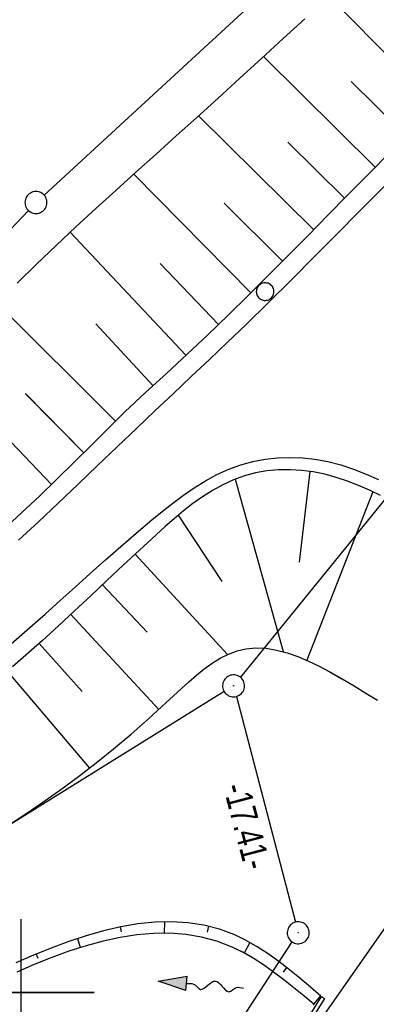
# Model space of a CAD drawing. Extents: x 509054 to 510017, y 459212 to 460305.
# Tile 53 of 63: x 509700 to 509724, y 460099 to 460166. Entities that reach past the tile are written whole.
import ezdxf

# ---------------------------------------------------------------- set-up
doc = ezdxf.new("R2010")
doc.units = 0
doc.header["$LTSCALE"] = 10
doc.header["$MEASUREMENT"] = 0
doc.linetypes.add('LT00', pattern=[0])
doc.linetypes.add('LT17', pattern=[0.15, 0.1, -0.05])
doc.layers.get('0').update_dxf_attribs({"linetype": 'LT00'})
for name, color, linetype in [('--EK_FBR', 1, 'LT00'), ('--EL_DFK_AB_L', 21, 'LT00'), ('--EL_DFK_AB_P', 7, 'LT00'), ('--FLIEßRICHTPFEIL', 180, 'Continuous'), ('ABSTAND', 8, 'LT00'), ('DFK_AB_L', 21, 'LT00'), ('DFK_AB_P', 7, 'LT00'), ('DFK_GZPKT', 250, 'LT00'), ('DFK_KATASTER', 250, 'LT00'), ('DFK_VERMPKT', 252, 'LT00'), ('V109_AFBR_BAB', 250, 'LT00'), ('V109_BOESCH', 250, 'LT00'), ('V109_BOSCHUNG', 250, 'LT00'), ('V109_BR_KAPPE', 30, 'LT00'), ('V109_BR_WID', 30, 'LT17'), ('V109_GRABEN', 250, 'LT00'), ('V109_RASTER', 250, 'LT00'), ('V109_ZAUN', 40, 'LT00'), ('V110_AFBR_BAB', 250, 'LT00'), ('V110_BOESCH', 250, 'LT00'), ('V110_BOSCHUNG', 250, 'LT00'), ('V110_BR_KAPPE', 30, 'LT00'), ('V110_BR_WID', 30, 'LT17'), ('V110_GRABEN', 250, 'LT00'), ('V110_RASTER', 250, 'LT00'), ('V110_ZAUN', 40, 'LT00')]:
    doc.layers.add(name, color=color, linetype=linetype)
doc.styles.get("Standard").update_dxf_attribs({"font": 'ARIAL.TTF'})

# ---------------------------------------------------------------- blocks, each defined once
blk = doc.blocks.new('SYMB7010')
at = {"color": 0, "linetype": 'ByBlock'}
for points in [[(-0.031408, 0.499213), (-0.093728, 0.49134), (-0.15457, 0.475719), (-0.212975, 0.452595), (-0.268021, 0.422333), (-0.31884, 0.385411), (-0.36463, 0.342411), (-0.40467, 0.29401), (-0.438329, 0.240973), (-0.465074, 0.184136), (-0.484486, 0.124395), (-0.496256, 0.062692), (-0.5002, 0)], [(0.5002, 0), (0.496256, 0.062692), (0.484485, 0.124395), (0.465074, 0.184136), (0.438329, 0.240973), (0.40467, 0.29401), (0.36463, 0.342411), (0.31884, 0.385411), (0.268021, 0.422333), (0.212975, 0.452595), (0.15457, 0.475719), (0.093728, 0.49134), (0.031408, 0.499213), (-0.031408, 0.499213)], [(-0.5002, 0), (-0.496256, -0.062692), (-0.484486, -0.124395), (-0.465075, -0.184136), (-0.438329, -0.240973), (-0.404671, -0.29401), (-0.36463, -0.342411), (-0.31884, -0.385411), (-0.268021, -0.422333), (-0.212975, -0.452595), (-0.154571, -0.475719), (-0.093728, -0.49134), (-0.031408, -0.499213), (0.031408, -0.499213)], [(0.031408, -0.499213), (0.093728, -0.491341), (0.15457, -0.475719), (0.212975, -0.452595), (0.268021, -0.422333), (0.31884, -0.385411), (0.36463, -0.342411), (0.404671, -0.294011), (0.438329, -0.240974), (0.465075, -0.184136), (0.484486, -0.124395), (0.496256, -0.062692), (0.500201, 0)]]:
    blk.add_lwpolyline(points, dxfattribs=at)
blk = doc.blocks.new('SYMB0003')
at = {"color": 0, "linetype": 'ByBlock'}
for p, q in [((-0.015712, 0), (0.010166, 0.012015)), ((0, -0.021257), (-0.015712, 0)), ((0.010166, 0.012015), (0, -0.021257))]:
    blk.add_line(p, q, dxfattribs=at)
for points in [[(-0.031395, 0.499013), (-0.093691, 0.491144), (-0.154509, 0.475528), (-0.21289, 0.452414), (-0.267913, 0.422164), (-0.318712, 0.385257), (-0.364484, 0.342274), (-0.404509, 0.293893), (-0.438154, 0.240877), (-0.464888, 0.184062), (-0.484292, 0.124345), (-0.496058, 0.062667), (-0.5, 0)], [(0.5, 0), (0.496057, 0.062667), (0.484292, 0.124345), (0.464888, 0.184062), (0.438153, 0.240877), (0.404509, 0.293893), (0.364484, 0.342274), (0.318712, 0.385257), (0.267913, 0.422164), (0.21289, 0.452414), (0.154509, 0.475528), (0.093691, 0.491144), (0.031395, 0.499013), (-0.031395, 0.499013)], [(-0.5, 0), (-0.496058, -0.062667), (-0.484292, -0.124345), (-0.464888, -0.184062), (-0.438154, -0.240877), (-0.404509, -0.293893), (-0.364485, -0.342274), (-0.318712, -0.385257), (-0.267914, -0.422164), (-0.21289, -0.452414), (-0.154509, -0.475529), (-0.093691, -0.491144), (-0.031395, -0.499014), (0.031395, -0.499014)], [(0.031395, -0.499014), (0.093691, -0.491144), (0.154509, -0.475529), (0.21289, -0.452414), (0.267914, -0.422164), (0.318712, -0.385257), (0.364485, -0.342274), (0.404509, -0.293893), (0.438154, -0.240877), (0.464889, -0.184062), (0.484292, -0.124345), (0.496058, -0.062667), (0.5, 0)]]:
    blk.add_lwpolyline(points, dxfattribs=at)
blk = doc.blocks.new('FLIEßRICHTPFEIL')
at = {"layer": '--FLIEßRICHTPFEIL'}
blk.add_hatch(color=256, dxfattribs=at).paths.add_polyline_path([(-1.95, 0.4875), (-1.95, -0.4875), (0, 0)])
for p, q in [((-1.95, 0.4875), (-1.95, -0.4875)), ((-1.95, 0.4875), (0, 0)), ((0, 0), (-1.95, -0.4875))]:
    blk.add_line(p, q, dxfattribs=at)
at = {"layer": '--FLIEßRICHTPFEIL', "start_tangent": (-1, 0), "end_tangent": (-1, 0)}
blk.add_spline([(-1.95, 0), (-2.4375, 0), (-2.925, 0.325), (-3.4125, 0), (-3.9, -0.325), (-4.3875, 0), (-4.875, 0.325), (-5.3625, 0), (-5.85, 0)], degree=3, dxfattribs=at)
blk = doc.blocks.new('SYMB0011')
at = {"color": 0, "linetype": 'ByBlock'}
for p, q in [((0.5, 0), (-0.5, 0)), ((0, 0.5), (0, -0.5))]:
    blk.add_line(p, q, dxfattribs=at)

msp = doc.modelspace()

# ---------------------------------------------------------------- linework, layer by layer
at = {"layer": '--EK_FBR'}
for points in [[(509737.096, 460167.46), (509734.875, 460165.213), (509732.652, 460162.968), (509729.975, 460160.264), (509727.3, 460157.558), (509724.627, 460154.85), (509723.088, 460153.289), (509721.547, 460151.728), (509720.003, 460150.172), (509718.453, 460148.622), (509716.895, 460147.08), (509715.326, 460145.549), (509714.096, 460144.366), (509712.861, 460143.19), (509711.621, 460142.017), (509710.38, 460140.846), (509709.139, 460139.675), (509707.901, 460138.501), (509706.56, 460137.223), (509705.222, 460135.942), (509703.883, 460134.661), (509702.542, 460133.384), (509701.194, 460132.113), (509699.838, 460130.851)], [(509737.096, 460167.46), (509734.875, 460165.213), (509732.652, 460162.968), (509729.975, 460160.264), (509727.3, 460157.558), (509724.627, 460154.85), (509723.088, 460153.289), (509721.548, 460151.728), (509720.004, 460150.172), (509718.453, 460148.622), (509716.895, 460147.08), (509715.326, 460145.549), (509714.096, 460144.366), (509712.861, 460143.19), (509711.621, 460142.017), (509710.38, 460140.846), (509709.14, 460139.675), (509707.901, 460138.501), (509706.56, 460137.223), (509705.222, 460135.942), (509703.884, 460134.661), (509702.542, 460133.384), (509701.194, 460132.113), (509699.838, 460130.851)], [(509698.803, 460123.316), (509700.618, 460124.891), (509701.651, 460125.808), (509702.679, 460126.731), (509703.704, 460127.656), (509704.732, 460128.582), (509705.765, 460129.506), (509706.808, 460130.426), (509707.864, 460131.341), (509708.938, 460132.247), (509709.639, 460132.822), (509710.351, 460133.385), (509711.077, 460133.926), (509711.819, 460134.436), (509712.581, 460134.908), (509713.363, 460135.332), (509714.17, 460135.701), (509715.004, 460136.004), (509715.815, 460136.224), (509716.646, 460136.38), (509717.49, 460136.473), (509718.341, 460136.503), (509719.191, 460136.472), (509720.036, 460136.38), (509720.935, 460136.215), (509721.819, 460135.986), (509722.687, 460135.702), (509723.54, 460135.368), (509724.376, 460134.992)], [(509698.803, 460123.316), (509700.618, 460124.891), (509701.651, 460125.808), (509702.679, 460126.731), (509703.704, 460127.656), (509704.732, 460128.582), (509705.765, 460129.506), (509706.808, 460130.426), (509707.864, 460131.341), (509708.938, 460132.247), (509709.639, 460132.822), (509710.351, 460133.385), (509711.077, 460133.926), (509711.819, 460134.436), (509712.581, 460134.908), (509713.363, 460135.332), (509714.17, 460135.701), (509715.004, 460136.004), (509715.815, 460136.224), (509716.646, 460136.38), (509717.49, 460136.473), (509718.341, 460136.503), (509719.191, 460136.472), (509720.036, 460136.38), (509720.935, 460136.215), (509721.819, 460135.986), (509722.687, 460135.702), (509723.54, 460135.368), (509724.376, 460134.992)]]:
    msp.add_lwpolyline(points, dxfattribs=at)
at = {"layer": '--EL_DFK_AB_L'}
for p, q in [((509752.15, 460167.364), (509714.973, 460121.502)), ((509714.69, 460120.194), (509718.72, 460104.805)), ((509628.45, 459965.518), (509718.5, 460103.452))]:
    msp.add_line(p, q, dxfattribs=at)
at = {"layer": 'DFK_AB_L'}
for p, q in [((509752.15, 460167.364), (509714.973, 460121.502)), ((509714.69, 460120.194), (509718.72, 460104.805)), ((509628.45, 459965.518), (509718.5, 460103.452))]:
    msp.add_line(p, q, dxfattribs=at)
at = {"layer": 'DFK_KATASTER'}
for p, q in [((509701.582, 460154.398), (509723.339, 460174.442)), ((509682.667, 460134.573), (509700.513, 460153.346)), ((509713.863, 460120.524), (509694.698, 460108.635))]:
    msp.add_line(p, q, dxfattribs=at)
at = {"layer": 'V109_AFBR_BAB'}
for points in [[(509737.096, 460167.46), (509734.875, 460165.213), (509732.652, 460162.968), (509729.975, 460160.264), (509727.3, 460157.558), (509724.627, 460154.85), (509723.088, 460153.289), (509721.547, 460151.728), (509720.003, 460150.172), (509718.453, 460148.622), (509716.895, 460147.08), (509715.326, 460145.549), (509714.096, 460144.366), (509712.861, 460143.19), (509711.621, 460142.017), (509710.38, 460140.846), (509709.139, 460139.675), (509707.901, 460138.501), (509706.56, 460137.223), (509705.222, 460135.942), (509703.883, 460134.661), (509702.542, 460133.384), (509701.194, 460132.113), (509699.838, 460130.851)], [(509698.803, 460123.316), (509700.618, 460124.891), (509701.651, 460125.808), (509702.679, 460126.731), (509703.704, 460127.656), (509704.732, 460128.582), (509705.765, 460129.506), (509706.808, 460130.426), (509707.864, 460131.341), (509708.938, 460132.247), (509709.639, 460132.822), (509710.351, 460133.385), (509711.077, 460133.926), (509711.819, 460134.436), (509712.581, 460134.908), (509713.363, 460135.332), (509714.17, 460135.701), (509715.004, 460136.004), (509715.815, 460136.224), (509716.646, 460136.38), (509717.49, 460136.473), (509718.341, 460136.503), (509719.191, 460136.472), (509720.036, 460136.38), (509720.935, 460136.215), (509721.819, 460135.986), (509722.687, 460135.702), (509723.54, 460135.368), (509724.376, 460134.992)]]:
    msp.add_lwpolyline(points, dxfattribs=at)
at = {"layer": 'V109_BOESCH'}
for points in [[(509741.343, 460173.455), (509741.013, 460173.117), (509739.195, 460171.279), (509737.37, 460169.449), (509735.539, 460167.625), (509733.704, 460165.804), (509731.868, 460163.985), (509730.213, 460162.345), (509728.559, 460160.704), (509726.909, 460159.06), (509725.262, 460157.411), (509723.622, 460155.756), (509722.272, 460154.385), (509720.925, 460153.012), (509719.577, 460151.639), (509718.226, 460150.269), (509716.87, 460148.906), (509715.505, 460147.551), (509714.129, 460146.207), (509712.735, 460144.872), (509711.33, 460143.548), (509709.917, 460142.232), (509708.498, 460140.922), (509707.077, 460139.615)], [(509699.749, 460148.391), (509701.068, 460149.682), (509702.403, 460150.958), (509703.75, 460152.22), (509705.108, 460153.472), (509706.474, 460154.716), (509707.845, 460155.955), (509709.219, 460157.191), (509710.593, 460158.427), (509711.965, 460159.666), (509713.447, 460161.014), (509714.926, 460162.366), (509716.403, 460163.719), (509717.88, 460165.071), (509719.361, 460166.419)], [(509707.077, 460139.615), (509705.922, 460138.455), (509704.766, 460137.298), (509703.604, 460136.145), (509702.436, 460134.999), (509701.259, 460133.862), (509700.07, 460132.736), (509697.676, 460130.546), (509695.229, 460128.411), (509692.732, 460126.332), (509690.187, 460124.313), (509687.594, 460122.354), (509684.955, 460120.458), (509682.274, 460118.626), (509679.55, 460116.86), (509676.786, 460115.163), (509674.875, 460114.042), (509672.947, 460112.952), (509671.005, 460111.888), (509669.049, 460110.848), (509667.081, 460109.83), (509665.103, 460108.831), (509663.117, 460107.847), (509661.123, 460106.875)], [(509724.513, 460133.908), (509723.767, 460134.259), (509723.019, 460134.586), (509722.264, 460134.882), (509721.499, 460135.141), (509720.721, 460135.355), (509719.926, 460135.517), (509719.147, 460135.618), (509718.358, 460135.662), (509717.566, 460135.648), (509716.778, 460135.575), (509716.003, 460135.44), (509715.247, 460135.242), (509714.495, 460134.971), (509713.769, 460134.639), (509713.068, 460134.253), (509712.387, 460133.82), (509711.726, 460133.349), (509711.081, 460132.846), (509710.45, 460132.32), (509709.83, 460131.778), (509709.219, 460131.227), (509708.085, 460130.185), (509706.969, 460129.142), (509705.864, 460128.1), (509704.765, 460127.062), (509703.667, 460126.03), (509702.564, 460125.006), (509701.451, 460123.993), (509699.43, 460122.219)], [(509699.011, 460111.319), (509700.264, 460112.144), (509701.5, 460112.988), (509702.72, 460113.853), (509703.929, 460114.745), (509705.128, 460115.668), (509706.322, 460116.626), (509707.511, 460117.623), (509708.701, 460118.664), (509709.893, 460119.753), (509710.407, 460120.235), (509710.923, 460120.717), (509711.443, 460121.19), (509711.969, 460121.645), (509712.502, 460122.071), (509713.044, 460122.46), (509713.596, 460122.802), (509714.159, 460123.087), (509714.736, 460123.306), (509715.327, 460123.45), (509716.014, 460123.514), (509716.717, 460123.482), (509717.433, 460123.363), (509718.158, 460123.17), (509718.887, 460122.914), (509719.616, 460122.607), (509720.341, 460122.258), (509721.058, 460121.881), (509721.892, 460121.41), (509722.713, 460120.923), (509723.521, 460120.428), (509724.32, 460119.935)]]:
    msp.add_lwpolyline(points, dxfattribs=at)
at = {"layer": 'V109_BOSCHUNG'}
for p, q in [((509728.372, 460160.518), (509721.02, 460167.917)), ((509724.159, 460156.299), (509716.547, 460163.851)), ((509726.266, 460158.417), (509722.52, 460162.151)), ((509719.962, 460152.03), (509712.101, 460159.79)), ((509722.063, 460154.172), (509718.192, 460157.992)), ((509715.678, 460147.722), (509707.695, 460155.819)), ((509717.837, 460149.877), (509713.863, 460153.835)), ((509711.247, 460143.47), (509703.37, 460151.865)), ((509713.473, 460145.576), (509709.501, 460149.716)), ((509706.444, 460138.979), (509698.377, 460147.009)), ((509709.011, 460141.394), (509705.12, 460145.616)), ((509702.092, 460134.664), (509694.35, 460142.728)), ((509704.286, 460136.821), (509700.312, 460140.849)), ((509719.708, 460135.55), (509718.979, 460129.355)), ((509714.609, 460135.016), (509717.875, 460123.27)), ((509724.001, 460134.151), (509719.494, 460122.679)), ((509710.727, 460132.555), (509713.697, 460128.026)), ((509707.792, 460129.912), (509714.088, 460123.048)), ((509705.569, 460127.821), (509708.601, 460124.587)), ((509703.411, 460125.791), (509709.398, 460119.297)), ((509701.252, 460123.816), (509704.171, 460120.542)), ((509699.074, 460121.916), (509704.67, 460115.315)), ((509706.778, 460104.478), (509706.839, 460104.133)), ((509709.79, 460104.826), (509709.78, 460104.055)), ((509712.802, 460104.522), (509712.702, 460104.122)), ((509703.861, 460103.691), (509704.053, 460103.076)), ((509715.601, 460103.425), (509715.228, 460102.692)), ((509701.032, 460102.621), (509701.148, 460102.341)), ((509718.109, 460101.713), (509717.879, 460101.398)), ((509720.434, 460099.771), (509719.95, 460099.209))]:
    msp.add_line(p, q, dxfattribs=at)
at = {"layer": 'V109_BR_KAPPE'}
msp.add_lwpolyline([(509717.985, 460095.679), (509720.488, 460099.726), (509720.697, 460099.592), (509718.208, 460095.565), (509717.985, 460095.679)], dxfattribs=at)
at = {"layer": 'V109_GRABEN'}
for points in [[(509720.447, 460099.76), (509719.735, 460100.371), (509719.021, 460100.974), (509718.303, 460101.56), (509717.58, 460102.12), (509716.848, 460102.645), (509716.108, 460103.128), (509715.355, 460103.559), (509714.589, 460103.929), (509713.544, 460104.32), (509712.473, 460104.595), (509711.379, 460104.762), (509710.265, 460104.828), (509709.131, 460104.799), (509707.981, 460104.683), (509706.817, 460104.486), (509705.641, 460104.217), (509704.455, 460103.881), (509703.261, 460103.487), (509702.062, 460103.04), (509700.86, 460102.549), (509699.656, 460102.019)], [(509719.962, 460099.2), (509719.283, 460099.768), (509718.602, 460100.328), (509717.919, 460100.874), (509717.23, 460101.396), (509716.535, 460101.889), (509715.833, 460102.343), (509715.12, 460102.751), (509714.397, 460103.107), (509713.368, 460103.504), (509712.316, 460103.789), (509711.242, 460103.969), (509710.149, 460104.05), (509709.039, 460104.039), (509707.912, 460103.941), (509706.771, 460103.765), (509705.618, 460103.515), (509704.454, 460103.199), (509703.281, 460102.823), (509702.101, 460102.393), (509700.916, 460101.916), (509699.727, 460101.399)]]:
    msp.add_lwpolyline(points, dxfattribs=at)
at = {"layer": 'V109_RASTER'}
for p, q in [((509700, 460105), (509700, 460095)), ((509705.001, 460100), (509695.001, 460100))]:
    msp.add_line(p, q, dxfattribs=at)
at = {"layer": 'V109_ZAUN'}
msp.add_line((509726.244, 460106.488), (509717.654, 460094.192), dxfattribs=at)
at = {"layer": 'V110_AFBR_BAB'}
for points in [[(509737.096, 460167.46), (509734.875, 460165.213), (509732.652, 460162.968), (509729.975, 460160.264), (509727.3, 460157.558), (509724.627, 460154.85), (509723.088, 460153.289), (509721.548, 460151.728), (509720.004, 460150.172), (509718.453, 460148.622), (509716.895, 460147.08), (509715.326, 460145.549), (509714.096, 460144.366), (509712.861, 460143.19), (509711.621, 460142.017), (509710.38, 460140.846), (509709.14, 460139.675), (509707.901, 460138.501), (509706.56, 460137.223), (509705.222, 460135.942), (509703.884, 460134.661), (509702.542, 460133.384), (509701.194, 460132.113), (509699.838, 460130.851)], [(509698.803, 460123.316), (509700.618, 460124.891), (509701.651, 460125.808), (509702.679, 460126.731), (509703.704, 460127.656), (509704.732, 460128.582), (509705.765, 460129.506), (509706.808, 460130.426), (509707.864, 460131.341), (509708.938, 460132.247), (509709.639, 460132.822), (509710.351, 460133.385), (509711.077, 460133.926), (509711.819, 460134.436), (509712.581, 460134.908), (509713.363, 460135.332), (509714.17, 460135.701), (509715.004, 460136.004), (509715.815, 460136.224), (509716.646, 460136.38), (509717.49, 460136.473), (509718.341, 460136.503), (509719.191, 460136.472), (509720.036, 460136.38), (509720.935, 460136.215), (509721.819, 460135.986), (509722.687, 460135.702), (509723.54, 460135.368), (509724.376, 460134.992)]]:
    msp.add_lwpolyline(points, dxfattribs=at)
at = {"layer": 'V110_BOESCH'}
for points in [[(509741.343, 460173.455), (509741.013, 460173.117), (509739.195, 460171.279), (509737.37, 460169.449), (509735.539, 460167.625), (509733.704, 460165.804), (509731.868, 460163.985), (509730.213, 460162.345), (509728.559, 460160.704), (509726.909, 460159.06), (509725.262, 460157.411), (509723.622, 460155.756), (509722.272, 460154.385), (509720.925, 460153.012), (509719.577, 460151.639), (509718.226, 460150.269), (509716.87, 460148.906), (509715.505, 460147.551), (509714.129, 460146.207), (509712.735, 460144.872), (509711.33, 460143.547), (509709.917, 460142.232), (509708.498, 460140.922), (509707.077, 460139.615)], [(509699.749, 460148.391), (509701.068, 460149.682), (509702.403, 460150.958), (509703.75, 460152.22), (509705.108, 460153.472), (509706.474, 460154.716), (509707.846, 460155.955), (509709.219, 460157.191), (509710.593, 460158.427), (509711.965, 460159.666), (509713.447, 460161.014), (509714.926, 460162.366), (509716.403, 460163.719), (509717.88, 460165.071), (509719.361, 460166.419)], [(509707.077, 460139.615), (509705.923, 460138.455), (509704.766, 460137.298), (509703.605, 460136.145), (509702.436, 460134.999), (509701.259, 460133.862), (509700.07, 460132.736), (509697.676, 460130.546), (509695.229, 460128.411), (509692.732, 460126.332), (509690.187, 460124.313), (509687.594, 460122.354), (509684.955, 460120.458), (509682.274, 460118.626), (509679.55, 460116.86), (509676.786, 460115.163), (509674.875, 460114.042), (509672.947, 460112.952), (509671.005, 460111.888), (509669.049, 460110.848), (509667.081, 460109.83), (509665.103, 460108.831), (509663.117, 460107.847), (509661.123, 460106.875)], [(509724.513, 460133.908), (509723.767, 460134.259), (509723.019, 460134.586), (509722.264, 460134.882), (509721.499, 460135.141), (509720.721, 460135.355), (509719.926, 460135.517), (509719.148, 460135.617), (509718.358, 460135.662), (509717.566, 460135.648), (509716.779, 460135.575), (509716.003, 460135.44), (509715.247, 460135.242), (509714.495, 460134.971), (509713.769, 460134.639), (509713.068, 460134.253), (509712.387, 460133.82), (509711.726, 460133.349), (509711.081, 460132.846), (509710.45, 460132.32), (509709.83, 460131.778), (509709.219, 460131.227), (509708.085, 460130.185), (509706.969, 460129.142), (509705.864, 460128.1), (509704.765, 460127.062), (509703.667, 460126.03), (509702.564, 460125.006), (509701.451, 460123.993), (509699.43, 460122.219)], [(509699.011, 460111.319), (509700.264, 460112.144), (509701.5, 460112.988), (509702.72, 460113.853), (509703.929, 460114.745), (509705.128, 460115.668), (509706.322, 460116.625), (509707.511, 460117.623), (509708.701, 460118.664), (509709.893, 460119.753), (509710.407, 460120.235), (509710.923, 460120.717), (509711.443, 460121.19), (509711.969, 460121.645), (509712.502, 460122.071), (509713.044, 460122.46), (509713.596, 460122.801), (509714.159, 460123.087), (509714.736, 460123.306), (509715.327, 460123.45), (509716.014, 460123.514), (509716.717, 460123.482), (509717.433, 460123.363), (509718.158, 460123.17), (509718.887, 460122.914), (509719.616, 460122.607), (509720.341, 460122.258), (509721.058, 460121.881), (509721.893, 460121.41), (509722.713, 460120.923), (509723.521, 460120.428), (509724.32, 460119.935)]]:
    msp.add_lwpolyline(points, dxfattribs=at)
at = {"layer": 'V110_BOSCHUNG'}
for p, q in [((509728.372, 460160.518), (509721.02, 460167.917)), ((509724.159, 460156.3), (509716.547, 460163.851)), ((509726.266, 460158.417), (509722.52, 460162.151)), ((509719.962, 460152.03), (509712.101, 460159.79)), ((509722.063, 460154.172), (509718.192, 460157.992)), ((509715.678, 460147.722), (509707.695, 460155.819)), ((509717.837, 460149.876), (509713.863, 460153.835)), ((509711.247, 460143.47), (509703.37, 460151.865)), ((509713.473, 460145.576), (509709.501, 460149.716)), ((509706.444, 460138.979), (509698.377, 460147.009)), ((509709.011, 460141.394), (509705.12, 460145.616)), ((509702.092, 460134.664), (509694.35, 460142.728)), ((509704.286, 460136.821), (509700.313, 460140.848)), ((509719.709, 460135.55), (509718.979, 460129.355)), ((509714.609, 460135.016), (509717.875, 460123.27)), ((509724.001, 460134.151), (509719.494, 460122.679)), ((509710.727, 460132.555), (509713.697, 460128.026)), ((509707.792, 460129.912), (509714.088, 460123.048)), ((509705.569, 460127.821), (509708.601, 460124.587)), ((509703.411, 460125.791), (509709.398, 460119.297)), ((509701.252, 460123.816), (509704.171, 460120.542)), ((509699.074, 460121.916), (509704.67, 460115.315)), ((509706.778, 460104.478), (509706.839, 460104.133)), ((509709.79, 460104.826), (509709.78, 460104.055)), ((509712.802, 460104.522), (509712.702, 460104.122)), ((509703.861, 460103.691), (509704.053, 460103.076)), ((509715.601, 460103.425), (509715.228, 460102.692)), ((509701.032, 460102.621), (509701.148, 460102.341)), ((509718.109, 460101.713), (509717.879, 460101.398)), ((509720.434, 460099.771), (509719.95, 460099.209))]:
    msp.add_line(p, q, dxfattribs=at)
at = {"layer": 'V110_BR_KAPPE'}
msp.add_lwpolyline([(509717.985, 460095.679), (509720.488, 460099.726), (509720.697, 460099.592), (509718.208, 460095.565), (509717.985, 460095.679)], dxfattribs=at)
at = {"layer": 'V110_GRABEN'}
for points in [[(509720.447, 460099.76), (509719.735, 460100.371), (509719.021, 460100.974), (509718.303, 460101.56), (509717.58, 460102.12), (509716.849, 460102.645), (509716.108, 460103.128), (509715.355, 460103.559), (509714.589, 460103.929), (509713.544, 460104.32), (509712.473, 460104.595), (509711.379, 460104.762), (509710.265, 460104.828), (509709.131, 460104.799), (509707.981, 460104.683), (509706.817, 460104.486), (509705.641, 460104.217), (509704.455, 460103.881), (509703.261, 460103.487), (509702.062, 460103.04), (509700.86, 460102.549), (509699.656, 460102.019)], [(509719.962, 460099.2), (509719.283, 460099.768), (509718.602, 460100.328), (509717.919, 460100.874), (509717.23, 460101.396), (509716.536, 460101.888), (509715.833, 460102.343), (509715.121, 460102.751), (509714.397, 460103.107), (509713.368, 460103.504), (509712.316, 460103.789), (509711.242, 460103.969), (509710.149, 460104.05), (509709.039, 460104.038), (509707.912, 460103.941), (509706.771, 460103.765), (509705.618, 460103.515), (509704.454, 460103.199), (509703.281, 460102.823), (509702.101, 460102.393), (509700.916, 460101.916), (509699.727, 460101.399)]]:
    msp.add_lwpolyline(points, dxfattribs=at)
at = {"layer": 'V110_RASTER'}
for p, q in [((509700, 460105), (509700, 460095)), ((509695.001, 460100), (509705.001, 460100))]:
    msp.add_line(p, q, dxfattribs=at)
at = {"layer": 'V110_ZAUN'}
msp.add_line((509726.244, 460106.488), (509717.654, 460094.192), dxfattribs=at)

# ---------------------------------------------------------------- block references
at = {"layer": '--EL_DFK_AB_P', "xscale": 1.500000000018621, "yscale": 1.5, "zscale": 1.5, "rotation": 264.7377099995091}
for p in [(509714.5, 460120.919), (509718.91, 460104.08)]:
    msp.add_blockref('SYMB0003', p, dxfattribs=at)
at = {"layer": '--FLIEßRICHTPFEIL', "rotation": 175.2998859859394}
msp.add_blockref('FLIEßRICHTPFEIL', (509709.35, 460100.784), dxfattribs=at)
at = {"layer": 'DFK_AB_P', "xscale": 1.500000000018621, "yscale": 1.5, "zscale": 1.5, "rotation": 264.7377099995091}
for p in [(509714.5, 460120.919), (509718.91, 460104.08)]:
    msp.add_blockref('SYMB0003', p, dxfattribs=at)
at = {"layer": 'DFK_GZPKT', "xscale": 1.500000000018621, "yscale": 1.5, "zscale": 1.5, "rotation": 264.7377099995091}
msp.add_blockref('SYMB7010', (509701.03, 460153.889), dxfattribs=at)
at = {"layer": 'DFK_VERMPKT', "xscale": 1.200000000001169, "yscale": 1.200000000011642, "zscale": 1.2, "rotation": 264.7377100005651}
msp.add_blockref('SYMB7010', (509716.65, 460147.809), dxfattribs=at)
at = {"layer": 'V109_BR_WID', "xscale": 0.1000000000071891, "yscale": 0.09999999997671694, "zscale": 0.1, "rotation": 238.7303999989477}
msp.add_blockref('SYMB0011', (509719.961, 460099.199), dxfattribs=at)
at = {"layer": 'V110_BR_WID', "xscale": 0.09999999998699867, "yscale": 0.09999999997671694, "zscale": 0.1, "rotation": 240.5924999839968}
msp.add_blockref('SYMB0011', (509719.961, 460099.199), dxfattribs=at)

# ---------------------------------------------------------------- texts
at = {"layer": 'ABSTAND', "width": 0.75}
msp.add_text(' -17.41-', height=1.8, rotation=-75.32431, dxfattribs=at).set_placement((509713.647, 460114.533))

doc.saveas('drawing.dxf')
